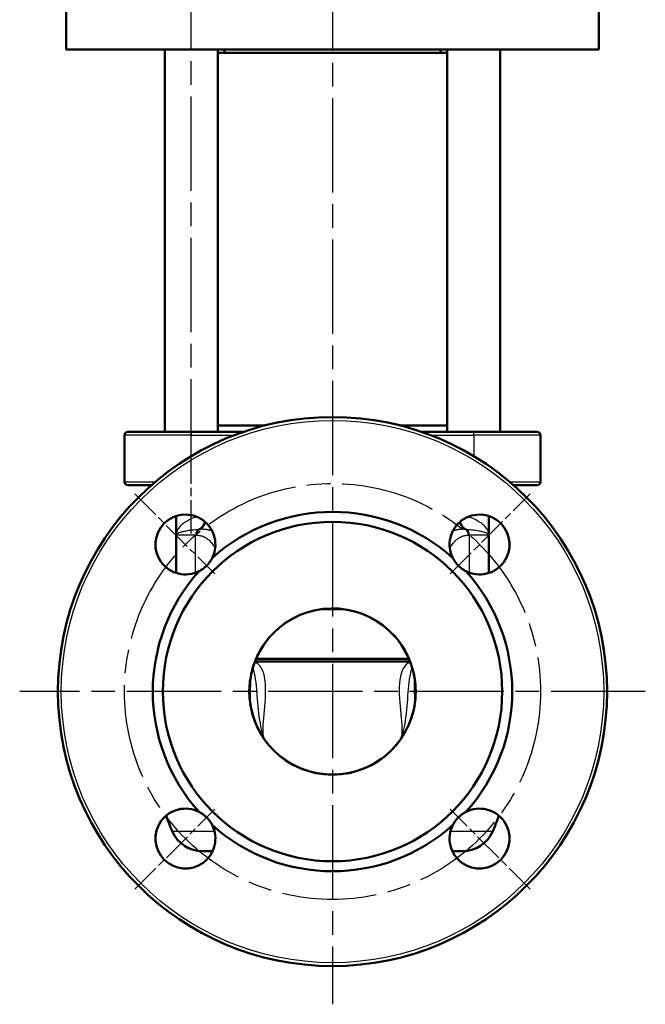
# Model space of a CAD drawing. Header units: millimetres. Extents: x 124 to 897, y 238 to 1239.
# Tile 3 of 10: x 698 to 886, y 541 to 836. Entities that reach past the tile are written whole.
import ezdxf

# ---------------------------------------------------------------- set-up
doc = ezdxf.new("R2010")
doc.units = ezdxf.units.MM
doc.header["$LTSCALE"] = 5
doc.linetypes.add('CHAIN', pattern=[0.3543, 0.2362, -0.0295, 0.0591, -0.0295])
for name, color, linetype, lineweight in [('Mittellinie(DIN)', 4, 'CHAIN', 25), ('Mittelpunktmarkierung(DIN)', 4, 'CHAIN', 25), ('Sichtbare Kanten(DIN)', 7, 'Continuous', 50), ('Sichtbare tangentiale Kanten(DIN)', 3, 'Continuous', 25)]:
    doc.layers.add(name, color=color, linetype=linetype, lineweight=lineweight)

msp = doc.modelspace()

# ---------------------------------------------------------------- linework, layer by layer
at = {"layer": 'Mittellinie(DIN)', "linetype": 'CHAIN', "ltscale": 23.990969}
msp.add_line((749.14, 700.03), (749.14, 882.03), dxfattribs=at)
at = {"layer": 'Mittellinie(DIN)', "linetype": 'CHAIN', "ltscale": 8.445076}
msp.add_line((749.14, 682.03), (749.14, 720.03), dxfattribs=at)
at = {"layer": 'Mittellinie(DIN)', "linetype": 'CHAIN', "ltscale": 23.990969}
msp.add_circle((791.57, 634.53), 62.5, dxfattribs=at)
at = {"layer": 'Mittelpunktmarkierung(DIN)', "linetype": 'CHAIN', "ltscale": 23.990969}
for p, q in [((791.57, 1237.87), (791.57, 540.53)), ((885.57, 634.53), (697.57, 634.53))]:
    msp.add_line(p, q, dxfattribs=at)
at = {"layer": 'Mittelpunktmarkierung(DIN)', "linetype": 'CHAIN', "ltscale": 7.55611}
for p, q in [((732.17, 693.93), (756.21, 669.88)), ((826.92, 669.88), (850.97, 693.93)), ((732.17, 575.13), (756.21, 599.17)), ((850.97, 575.13), (826.92, 599.17))]:
    msp.add_line(p, q, dxfattribs=at)
at = {"layer": 'Sichtbare Kanten(DIN)'}
for p, q in [((711.57, 827.53), (711.57, 848.18)), ((871.57, 827.53), (871.57, 848.18)), ((711.57, 827.53), (871.57, 827.53)), ((741.14, 712.53), (741.14, 827.53)), ((757.14, 712.53), (757.14, 827.53)), ((757.14, 826.53), (825.99, 826.53)), ((759.07, 827.53), (759.07, 826.53)), ((824.07, 827.53), (824.07, 826.53)), ((825.99, 712.53), (825.99, 827.53)), ((841.99, 712.53), (841.99, 827.53)), ((771.41, 714.53), (757.14, 714.53)), ((825.99, 714.53), (811.72, 714.53)), ((729.07, 711.53), (729.07, 697.53)), ((730.07, 712.53), (749.07, 712.53)), ((764.69, 712.53), (749.07, 712.53)), ((834.07, 712.53), (818.44, 712.53)), ((834.07, 712.53), (853.07, 712.53)), ((854.07, 697.53), (854.07, 711.53)), ((737.14, 696.53), (730.07, 696.53)), ((853.07, 696.53), (845.99, 696.53)), ((744.57, 681.53), (744.57, 687.27)), ((838.57, 681.53), (838.57, 687.27)), ((744.57, 670.17), (744.57, 681.53)), ((838.57, 670.17), (838.57, 681.53)), ((788.51, 659.33), (794.63, 659.33)), ((768.27, 643.53), (814.87, 643.53)), ((768.59, 644.33), (814.54, 644.33)), ((815.47, 641.7), (815.48, 641.74)), ((816.3, 630.86), (816.3, 630.87)), ((816.3, 630.87), (816.3, 630.86)), ((771.27, 619.93), (771.27, 619.93)), ((811.86, 619.93), (811.86, 619.93)), ((755.53, 586.53), (752.56, 586.53)), ((830.58, 586.53), (827.61, 586.53))]:
    msp.add_line(p, q, dxfattribs=at)
at = {"layer": 'Sichtbare Kanten(DIN)', "flags": 128}
for points in [[(755.38, 674.61), (755.27, 674.4), (755.16, 674.2), (755.04, 674), (754.91, 673.81), (754.78, 673.61), (754.65, 673.42), (754.51, 673.23), (754.36, 673.05), (754.21, 672.87), (754.06, 672.7), (753.9, 672.52), (753.74, 672.36), (753.57, 672.2), (753.4, 672.04), (753.23, 671.89), (753.05, 671.74), (752.86, 671.59), (752.67, 671.45), (752.48, 671.32), (752.29, 671.19), (752.09, 671.06), (751.89, 670.94), (751.69, 670.83), (751.49, 670.72)], [(831.65, 670.72), (831.44, 670.83), (831.24, 670.94), (831.04, 671.06), (830.85, 671.19), (830.65, 671.32), (830.46, 671.45), (830.27, 671.59), (830.09, 671.74), (829.91, 671.89), (829.74, 672.04), (829.56, 672.2), (829.4, 672.36), (829.24, 672.52), (829.08, 672.7), (828.93, 672.87), (828.78, 673.05), (828.63, 673.23), (828.49, 673.42), (828.36, 673.61), (828.22, 673.81), (828.1, 674), (827.98, 674.2), (827.87, 674.4), (827.76, 674.61)], [(813.26, 646.93), (812.56, 648.09), (811.57, 649.52), (810.25, 651.13), (808.61, 652.81), (806.78, 654.36), (804.82, 655.72), (802.73, 656.89), (800.54, 657.85), (798.27, 658.6), (795.94, 659.13), (793.56, 659.44), (791.17, 659.51), (788.78, 659.36), (786.43, 658.98), (784.11, 658.38), (781.86, 657.56), (779.71, 656.52), (777.66, 655.29), (775.74, 653.87), (773.99, 652.3), (772.55, 650.75), (771.4, 649.3), (770.52, 648), (769.88, 646.93)], [(769.88, 646.93), (769.6, 646.43), (769.33, 645.9), (769.06, 645.36), (768.8, 644.8), (768.55, 644.23), (768.31, 643.64), (768.08, 643.03), (767.87, 642.41), (767.66, 641.77), (767.47, 641.12), (767.3, 640.45), (767.14, 639.77), (767, 639.07), (766.88, 638.36), (766.77, 637.65), (766.69, 636.94), (766.63, 636.22), (766.59, 635.51), (766.57, 634.79), (766.57, 634.07), (766.6, 633.36), (766.64, 632.64), (766.7, 631.93), (766.79, 631.21)], [(816.3, 630.86), (816.39, 631.59), (816.47, 632.32), (816.52, 633.05), (816.56, 633.77), (816.57, 634.5), (816.55, 635.23), (816.52, 635.96), (816.47, 636.69), (816.39, 637.41), (816.29, 638.14), (816.17, 638.86), (816.04, 639.57), (815.88, 640.27), (815.71, 640.95), (815.52, 641.62), (815.31, 642.27), (815.1, 642.91), (814.86, 643.53), (814.62, 644.14), (814.37, 644.73), (814.1, 645.31), (813.83, 645.86), (813.55, 646.41), (813.26, 646.93)], [(766.84, 630.85), (766.92, 630.38), (767, 629.91), (767.09, 629.44), (767.19, 628.98), (767.3, 628.52), (767.42, 628.06), (767.55, 627.6), (767.68, 627.15), (767.83, 626.7), (767.98, 626.25), (768.14, 625.8), (768.31, 625.36), (768.49, 624.92), (768.68, 624.49), (768.87, 624.07), (769.06, 623.66), (769.26, 623.26), (769.46, 622.87), (769.66, 622.5), (769.86, 622.13), (770.07, 621.78), (770.27, 621.43), (770.48, 621.1), (770.69, 620.78)], [(812.43, 620.76), (812.63, 621.07), (812.84, 621.39), (813.04, 621.73), (813.24, 622.07), (813.44, 622.43), (813.64, 622.8), (813.84, 623.18), (814.03, 623.57), (814.23, 623.97), (814.41, 624.38), (814.6, 624.8), (814.77, 625.23), (814.94, 625.67), (815.1, 626.1), (815.26, 626.54), (815.4, 626.99), (815.54, 627.43), (815.67, 627.88), (815.79, 628.32), (815.9, 628.78), (816, 629.23), (816.09, 629.68), (816.18, 630.14), (816.26, 630.6)], [(770.69, 620.78), (770.71, 620.75), (770.74, 620.71), (770.76, 620.67), (770.78, 620.63), (770.81, 620.6), (770.83, 620.56), (770.86, 620.52), (770.88, 620.49), (770.91, 620.45), (770.93, 620.42), (770.96, 620.38), (770.98, 620.35), (771.01, 620.31), (771.03, 620.27), (771.06, 620.24), (771.08, 620.21), (771.1, 620.17), (771.13, 620.14), (771.15, 620.1), (771.18, 620.07), (771.2, 620.03), (771.23, 620), (771.25, 619.97), (771.27, 619.93)], [(771.27, 619.93), (772.54, 618.32), (773.95, 616.81), (775.48, 615.42), (777.11, 614.16), (778.84, 613.04), (780.66, 612.07), (782.55, 611.24), (784.49, 610.58), (786.49, 610.08), (788.52, 609.75), (790.58, 609.58), (792.64, 609.58), (794.69, 609.76), (796.72, 610.1), (798.72, 610.6), (800.66, 611.27), (802.55, 612.1), (804.36, 613.08), (806.08, 614.2), (807.7, 615.45), (809.08, 616.71), (810.23, 617.91), (811.15, 619), (811.86, 619.93)], [(811.86, 619.93), (811.89, 619.97), (811.91, 620), (811.93, 620.03), (811.96, 620.06), (811.98, 620.1), (812, 620.13), (812.03, 620.16), (812.05, 620.2), (812.07, 620.23), (812.1, 620.26), (812.12, 620.3), (812.15, 620.33), (812.17, 620.37), (812.19, 620.4), (812.22, 620.44), (812.24, 620.47), (812.26, 620.51), (812.29, 620.54), (812.31, 620.58), (812.34, 620.61), (812.36, 620.65), (812.38, 620.68), (812.41, 620.72), (812.43, 620.76)], [(751.49, 598.34), (751.69, 598.23), (751.89, 598.12), (752.09, 598), (752.29, 597.87), (752.48, 597.74), (752.67, 597.61), (752.86, 597.47), (753.05, 597.32), (753.23, 597.17), (753.4, 597.02), (753.57, 596.86), (753.74, 596.7), (753.9, 596.53), (754.06, 596.36), (754.21, 596.19), (754.36, 596.01), (754.51, 595.82), (754.65, 595.64), (754.78, 595.44), (754.91, 595.25), (755.04, 595.05), (755.16, 594.85), (755.27, 594.65), (755.38, 594.45)], [(827.76, 594.45), (827.87, 594.65), (827.98, 594.85), (828.1, 595.05), (828.22, 595.25), (828.36, 595.44), (828.49, 595.64), (828.63, 595.82), (828.78, 596.01), (828.93, 596.19), (829.08, 596.36), (829.24, 596.53), (829.4, 596.7), (829.56, 596.86), (829.74, 597.02), (829.91, 597.17), (830.09, 597.32), (830.27, 597.47), (830.46, 597.61), (830.65, 597.74), (830.85, 597.87), (831.04, 598), (831.24, 598.12), (831.44, 598.23), (831.65, 598.34)]]:
    msp.add_lwpolyline(points, dxfattribs=at)
at = {"layer": 'Sichtbare Kanten(DIN)'}
for radius in [82.5, 51, 25]:
    msp.add_circle((791.57, 634.53), radius, dxfattribs=at)
for centre, radius, start, end in [((730.07, 711.53), 1, 90, 180), ((853.07, 711.53), 1, 0, 90), ((730.07, 697.53), 1, 180, 270), ((853.07, 697.53), 1, 270, 0), ((747.37, 678.72), 9, 332.7826, 297.2174), ((791.57, 634.53), 54, 47.9177, 132.0823), ((835.76, 678.72), 9, 242.7826, 207.2174), ((791.57, 634.53), 54, 137.9177, 222.0823), ((791.57, 634.53), 54, 317.9177, 42.0823), ((747.37, 590.33), 9, 62.7826, 27.2174), ((835.76, 590.33), 9, 152.7826, 117.2174), ((784.63, 610.53), 45, 197.1417, 203.5782), ((798.5, 610.53), 45, 336.4218, 342.8583), ((752.56, 596.53), 10, 203.5782, 270), ((791.57, 634.53), 54, 227.9177, 312.0823), ((830.58, 596.53), 10, 270, 336.4218)]:
    msp.add_arc(centre, radius, start, end, dxfattribs=at)
at = {"layer": 'Sichtbare tangentiale Kanten(DIN)'}
for p, q in [((749.07, 711.53), (729.07, 711.53)), ((749.07, 712.53), (749.07, 711.53)), ((749.07, 711.53), (761.95, 711.53)), ((749.07, 705.24), (749.07, 711.53)), ((821.19, 711.53), (834.07, 711.53)), ((834.07, 711.53), (834.07, 712.53)), ((854.07, 711.53), (834.07, 711.53)), ((834.07, 711.53), (834.07, 705.24)), ((729.07, 697.53), (738.3, 697.53)), ((844.83, 697.53), (854.07, 697.53)), ((750.41, 681.53), (744.57, 681.53)), ((750.41, 670.25), (750.41, 681.53)), ((751.44, 683.32), (751.79, 683.35)), ((831.34, 683.35), (831.7, 683.32)), ((838.57, 681.53), (832.73, 681.53)), ((832.73, 670.25), (832.73, 681.53)), ((743.39, 592.53), (756.1, 592.53)), ((827.03, 592.53), (839.75, 592.53))]:
    msp.add_line(p, q, dxfattribs=at)
at = {"layer": 'Sichtbare tangentiale Kanten(DIN)', "flags": 128}
for points in [[(750.77, 687.06), (750.27, 686.88), (749.79, 686.69), (749.33, 686.5), (748.89, 686.3), (748.47, 686.09), (748.07, 685.88), (747.7, 685.67), (747.34, 685.45), (747.01, 685.22), (746.7, 685), (746.41, 684.76), (746.14, 684.53), (745.89, 684.29), (745.66, 684.05), (745.45, 683.8), (745.27, 683.56), (745.1, 683.31), (744.96, 683.06), (744.84, 682.8), (744.74, 682.55), (744.67, 682.29), (744.61, 682.04), (744.58, 681.78), (744.57, 681.53)], [(838.57, 681.53), (838.56, 681.78), (838.52, 682.04), (838.47, 682.29), (838.39, 682.55), (838.3, 682.8), (838.18, 683.06), (838.03, 683.31), (837.87, 683.56), (837.69, 683.8), (837.48, 684.05), (837.25, 684.29), (837, 684.53), (836.73, 684.76), (836.44, 685), (836.13, 685.22), (835.79, 685.45), (835.44, 685.67), (835.06, 685.88), (834.66, 686.09), (834.25, 686.3), (833.81, 686.5), (833.35, 686.69), (832.87, 686.88), (832.37, 687.06)], [(744.57, 681.53), (744.58, 681.62), (744.62, 681.7), (744.68, 681.79), (744.76, 681.88), (744.87, 681.96), (745, 682.05), (745.15, 682.14), (745.33, 682.22), (745.54, 682.3), (745.76, 682.39), (746.01, 682.47), (746.29, 682.55), (746.59, 682.62), (746.91, 682.7), (747.25, 682.77), (747.62, 682.85), (748.02, 682.91), (748.44, 682.98), (748.88, 683.05), (749.34, 683.11), (749.83, 683.17), (750.35, 683.22), (750.88, 683.27), (751.44, 683.32)], [(750.41, 681.53), (750.42, 681.53), (750.43, 681.53), (750.44, 681.53), (750.46, 681.53), (750.47, 681.53), (750.48, 681.53), (750.49, 681.53), (750.51, 681.53), (750.52, 681.53), (750.53, 681.53), (750.54, 681.53), (750.56, 681.53), (750.57, 681.53), (750.58, 681.53), (750.59, 681.53), (750.61, 681.53), (750.62, 681.53), (750.63, 681.53), (750.64, 681.53), (750.66, 681.53), (750.67, 681.53), (750.68, 681.53), (750.69, 681.53), (750.7, 681.53)], [(750.7, 681.53), (750.98, 681.52), (751.25, 681.5), (751.52, 681.47), (751.79, 681.42), (752.05, 681.36), (752.31, 681.28), (752.57, 681.19), (752.82, 681.09), (753.08, 680.97), (753.32, 680.84), (753.57, 680.69), (753.8, 680.54), (754.04, 680.37), (754.27, 680.18), (754.49, 679.99), (754.72, 679.78), (754.93, 679.55), (755.14, 679.32), (755.35, 679.07), (755.55, 678.81), (755.75, 678.55), (755.94, 678.27), (756.13, 677.98), (756.31, 677.68)], [(751.79, 683.35), (751.91, 683.36), (752.03, 683.37), (752.15, 683.37), (752.27, 683.38), (752.39, 683.38), (752.51, 683.38), (752.63, 683.38), (752.75, 683.37), (752.87, 683.37), (752.99, 683.36), (753.11, 683.35), (753.23, 683.34), (753.35, 683.33), (753.46, 683.32), (753.58, 683.3), (753.7, 683.28), (753.82, 683.26), (753.94, 683.24), (754.06, 683.22), (754.18, 683.19), (754.29, 683.17), (754.41, 683.14), (754.53, 683.1), (754.65, 683.07)], [(755.52, 682.55), (755.48, 682.57), (755.45, 682.6), (755.41, 682.62), (755.37, 682.64), (755.34, 682.67), (755.3, 682.69), (755.27, 682.71), (755.23, 682.74), (755.2, 682.76), (755.16, 682.78), (755.12, 682.8), (755.09, 682.83), (755.05, 682.85), (755.01, 682.87), (754.98, 682.89), (754.94, 682.91), (754.9, 682.93), (754.87, 682.95), (754.83, 682.97), (754.79, 682.99), (754.76, 683.01), (754.72, 683.02), (754.68, 683.04), (754.64, 683.06)], [(754.65, 683.07), (754.67, 683.07), (754.7, 683.06), (754.73, 683.06), (754.75, 683.06), (754.78, 683.05), (754.81, 683.05), (754.84, 683.04), (754.86, 683.04), (754.89, 683.04), (754.92, 683.03), (754.95, 683.03), (754.97, 683.03), (755, 683.02), (755.03, 683.02), (755.06, 683.01), (755.08, 683.01), (755.11, 683.01), (755.14, 683), (755.17, 683), (755.19, 682.99), (755.22, 682.99), (755.25, 682.99), (755.28, 682.98), (755.3, 682.98)], [(826.82, 677.68), (827.01, 677.98), (827.19, 678.27), (827.39, 678.55), (827.58, 678.82), (827.79, 679.07), (827.99, 679.32), (828.2, 679.55), (828.42, 679.78), (828.64, 679.99), (828.87, 680.18), (829.1, 680.37), (829.33, 680.54), (829.57, 680.69), (829.81, 680.84), (830.06, 680.97), (830.31, 681.09), (830.57, 681.19), (830.82, 681.28), (831.08, 681.36), (831.35, 681.42), (831.61, 681.47), (831.88, 681.5), (832.16, 681.52), (832.43, 681.53)], [(828.49, 683.06), (828.46, 683.04), (828.42, 683.02), (828.38, 683.01), (828.34, 682.99), (828.31, 682.97), (828.27, 682.95), (828.23, 682.93), (828.2, 682.91), (828.16, 682.89), (828.12, 682.87), (828.09, 682.85), (828.05, 682.83), (828.01, 682.8), (827.98, 682.78), (827.94, 682.76), (827.91, 682.74), (827.87, 682.71), (827.83, 682.69), (827.8, 682.67), (827.76, 682.64), (827.73, 682.62), (827.69, 682.6), (827.66, 682.57), (827.62, 682.55)], [(827.83, 682.98), (827.86, 682.98), (827.89, 682.99), (827.92, 682.99), (827.94, 682.99), (827.97, 683), (828, 683), (828.03, 683.01), (828.05, 683.01), (828.08, 683.01), (828.11, 683.02), (828.14, 683.02), (828.16, 683.03), (828.19, 683.03), (828.22, 683.03), (828.25, 683.04), (828.27, 683.04), (828.3, 683.04), (828.33, 683.05), (828.35, 683.05), (828.38, 683.06), (828.41, 683.06), (828.44, 683.06), (828.46, 683.07), (828.49, 683.07)], [(828.49, 683.07), (828.61, 683.1), (828.73, 683.14), (828.84, 683.17), (828.96, 683.19), (829.08, 683.22), (829.2, 683.24), (829.32, 683.26), (829.43, 683.28), (829.55, 683.3), (829.67, 683.32), (829.79, 683.33), (829.91, 683.34), (830.03, 683.35), (830.15, 683.36), (830.27, 683.37), (830.39, 683.37), (830.51, 683.38), (830.63, 683.38), (830.75, 683.38), (830.87, 683.38), (830.98, 683.37), (831.1, 683.37), (831.22, 683.36), (831.34, 683.35)], [(831.7, 683.32), (832.25, 683.27), (832.79, 683.22), (833.3, 683.17), (833.79, 683.11), (834.26, 683.05), (834.7, 682.98), (835.12, 682.91), (835.51, 682.85), (835.88, 682.77), (836.23, 682.7), (836.55, 682.62), (836.85, 682.55), (837.12, 682.47), (837.37, 682.39), (837.6, 682.3), (837.8, 682.22), (837.98, 682.14), (838.14, 682.05), (838.27, 681.96), (838.38, 681.88), (838.46, 681.79), (838.52, 681.7), (838.56, 681.62), (838.57, 681.53)], [(832.43, 681.53), (832.44, 681.53), (832.46, 681.53), (832.47, 681.53), (832.48, 681.53), (832.49, 681.53), (832.51, 681.53), (832.52, 681.53), (832.53, 681.53), (832.54, 681.53), (832.56, 681.53), (832.57, 681.53), (832.58, 681.53), (832.59, 681.53), (832.61, 681.53), (832.62, 681.53), (832.63, 681.53), (832.64, 681.53), (832.66, 681.53), (832.67, 681.53), (832.68, 681.53), (832.69, 681.53), (832.71, 681.53), (832.72, 681.53), (832.73, 681.53)], [(771.27, 619.93), (771.03, 620.49), (770.86, 621.13), (770.75, 621.87), (770.69, 622.69), (770.69, 623.57), (770.73, 624.53), (770.8, 625.55), (770.89, 626.62), (771.01, 627.74), (771.13, 628.89), (771.25, 630.08), (771.35, 631.27), (771.42, 632.47), (771.47, 633.65), (771.48, 634.81), (771.46, 635.94), (771.4, 637.03), (771.28, 638.07), (771.12, 639.04), (770.9, 639.94), (770.62, 640.76), (770.27, 641.49), (769.86, 642.11), (769.38, 642.63), (768.82, 643.03), (768.19, 643.32)], [(814.95, 643.32), (814.31, 643.04), (813.75, 642.63), (813.27, 642.12), (812.85, 641.49), (812.5, 640.77), (812.22, 639.95), (812, 639.05), (811.83, 638.08), (811.72, 637.04), (811.65, 635.95), (811.63, 634.82), (811.64, 633.66), (811.69, 632.47), (811.77, 631.28), (811.87, 630.08), (811.99, 628.9), (812.12, 627.74), (812.24, 626.63), (812.34, 625.56), (812.41, 624.55), (812.45, 623.59), (812.45, 622.7), (812.4, 621.89), (812.29, 621.15), (812.11, 620.5), (811.86, 619.93)], [(767.64, 641.71), (767.86, 640.9), (768.05, 640.05), (768.22, 639.16), (768.36, 638.23), (768.49, 637.28), (768.61, 636.3), (768.71, 635.29), (768.8, 634.27), (768.88, 633.24), (768.96, 632.2), (769.03, 631.15), (769.11, 630.1), (769.21, 629.04), (769.33, 628), (769.46, 626.96), (769.62, 625.95), (769.79, 624.98), (769.97, 624.05), (770.17, 623.17), (770.38, 622.36), (770.6, 621.62), (770.82, 620.96), (771.04, 620.39), (771.27, 619.93)], [(811.86, 619.93), (812.1, 620.4), (812.33, 620.97), (812.55, 621.63), (812.77, 622.38), (812.98, 623.19), (813.17, 624.07), (813.36, 625), (813.53, 625.97), (813.68, 626.98), (813.81, 628.01), (813.93, 629.06), (814.02, 630.11), (814.1, 631.16), (814.17, 632.2), (814.24, 633.24), (814.32, 634.27), (814.41, 635.29), (814.51, 636.29), (814.62, 637.27), (814.75, 638.22), (814.9, 639.15), (815.06, 640.04), (815.25, 640.89), (815.47, 641.7)], [(766.9, 638.5), (766.9, 638.06), (766.9, 637.62), (766.9, 637.19), (766.89, 636.76), (766.89, 636.34), (766.88, 635.93), (766.87, 635.53), (766.86, 635.15), (766.86, 634.77), (766.85, 634.41), (766.84, 634.06), (766.83, 633.72), (766.82, 633.41), (766.81, 633.1), (766.8, 632.82), (766.79, 632.56), (766.79, 632.31), (766.78, 632.09), (766.78, 631.89), (766.77, 631.71), (766.77, 631.55), (766.78, 631.42), (766.78, 631.31), (766.79, 631.23)], [(766.79, 631.23), (766.78, 631.32), (766.78, 631.43), (766.78, 631.57), (766.78, 631.73), (766.78, 631.92), (766.79, 632.14), (766.8, 632.38), (766.81, 632.64), (766.82, 632.92), (766.83, 633.21), (766.85, 633.53), (766.86, 633.87), (766.87, 634.22), (766.89, 634.59), (766.9, 634.97), (766.91, 635.36), (766.93, 635.77), (766.94, 636.19), (766.95, 636.61), (766.95, 637.05), (766.96, 637.49), (766.96, 637.94), (766.96, 638.4), (766.96, 638.86)], [(816.13, 639.12), (816.12, 638.62), (816.12, 638.13), (816.12, 637.64), (816.12, 637.16), (816.13, 636.68), (816.14, 636.22), (816.15, 635.76), (816.16, 635.32), (816.17, 634.89), (816.19, 634.47), (816.2, 634.07), (816.22, 633.69), (816.23, 633.32), (816.25, 632.97), (816.26, 632.65), (816.27, 632.34), (816.29, 632.06), (816.29, 631.81), (816.3, 631.58), (816.31, 631.38), (816.31, 631.2), (816.31, 631.06), (816.31, 630.95), (816.3, 630.87)], [(816.3, 630.87), (816.31, 630.94), (816.31, 631.05), (816.31, 631.18), (816.31, 631.35), (816.31, 631.54), (816.31, 631.76), (816.3, 632), (816.29, 632.26), (816.28, 632.55), (816.28, 632.86), (816.27, 633.19), (816.26, 633.54), (816.25, 633.91), (816.23, 634.29), (816.22, 634.69), (816.22, 635.11), (816.21, 635.53), (816.2, 635.97), (816.19, 636.42), (816.19, 636.88), (816.19, 637.34), (816.18, 637.82), (816.19, 638.29), (816.19, 638.78)]]:
    msp.add_lwpolyline(points, dxfattribs=at)
at = {"layer": 'Sichtbare tangentiale Kanten(DIN)'}
msp.add_circle((791.57, 634.53), 81.5, dxfattribs=at)
for centre, major_axis, ratio, start_param, end_param in [((749.39, 687.81), (0.98, -4.9), 0.805611, 0.283921, 0.950999), ((749.87, 687.9), (0.96, -4.91), 0.79639, 0.256617, 0.872204), ((833.26, 687.9), (-0.96, -4.91), 0.79639, 5.410983, 6.026571), ((833.75, 687.81), (-0.98, -4.9), 0.805611, 5.332186, 5.999265), ((752.26, 681.53), (0, 2), 0.927025, 0.458441, 1.570796), ((752.56, 681.53), (0, -2), 0.928537, 3.567866, 4.712251), ((754.62, 688.01), (-0.78, -4.94), 0.706195, 0.225865, 0.374722), ((828.52, 688.01), (0.78, -4.94), 0.706215, 5.908446, 6.05737), ((830.57, 681.53), (0, 2), 0.928539, 4.712528, 5.856912), ((830.88, 681.53), (0, -2), 0.927025, 1.570796, 2.683152)]:
    msp.add_ellipse(centre, major_axis=major_axis, ratio=ratio, start_param=start_param, end_param=end_param, dxfattribs=at)

doc.saveas('drawing.dxf')
